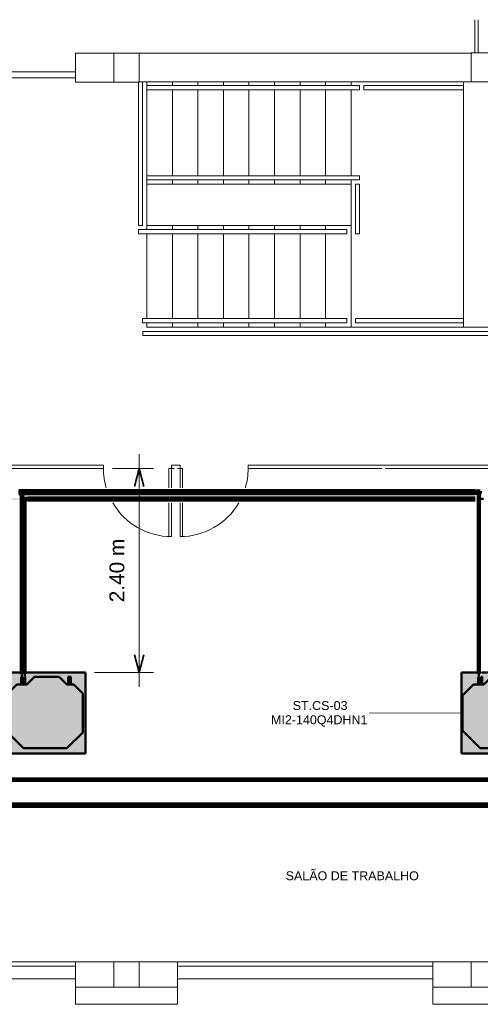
# Model space of a CAD drawing. Header units: millimetres. Extents: x -12740 to 214440, y -11012 to 10812.
# Tile 133 of 168: x 8761 to 14173, y -9712 to 1867. Entities that reach past the tile are written whole.
import ezdxf

# ---------------------------------------------------------------- set-up
doc = ezdxf.new("R2010")
doc.units = ezdxf.units.MM
doc.linetypes.add('Centro', pattern=[30, 12, -6, 6, -6])
doc.linetypes.add('Oculto 1_5', pattern=[2.2, 1.5, -0.7])
for name, color, linetype, lineweight in [('A-ANNO-DIMS', 211, 'Continuous', 9), ('A-ANNO-DIMS-70', 211, 'Continuous', 9), ('A-DETL', 90, 'Oculto 1_5', 18), ('DIVISORIAS', 7, 'Continuous', 18), ('ESQ', 7, 'Continuous', 18), ('G-ANNO-TEXT', 231, 'Continuous', 18), ('M-EQPM', 50, 'Continuous', 50), ('M-EQPM-IDEN', 50, 'Continuous', 9), ('P-PIPE', 3, 'Continuous', 70), ('P-PIPE-CNTR', 3, 'Centro', 50), ('PAREDES', 7, 'Continuous', 18), ('PEM1-Layout Superior_dwg', 8, 'Continuous', 18), ('PILAR', 7, 'Continuous', 18)]:
    doc.layers.add(name, color=color, linetype=linetype, lineweight=lineweight)
doc.styles.add('Arial_1', font='arial.ttf', dxfattribs={"height": 175})
doc.styles.add('Arial_2', font='arial.ttf', dxfattribs={"height": 105})
doc.dimstyles.new('Diagonal_-_2_5_mm_Arial_1', dxfattribs={"dimscale": 304.8, "dimtxt": 178.545395, "dimasz": 0.688976, "dimexe": 0.551181, "dimexo": 0.344488, "dimgap": 0.401903, "dimtad": 1, "dimlfac": 0.001, "dimrnd": 0.01, "dimzin": 0, "dimdsep": 46, "dimtxsty": 'Arial_1', "dimblk1": 'OPEN30', "dimblk2": 'OPEN30', "dimsah": 1, "dimcen": 0.09, "dimdle": 0.551181, "dimazin": 0, "dimtfac": 1, "dimtdec": 4, "dimtix": 1, "dimtmove": 0, "dimatfit": 3, "dimfxl": 1, "dimtvp": 1, "dimtfill": 1, "dimtolj": 1, "dimtzin": 0, "dimarcsym": 2})

# ---------------------------------------------------------------- blocks, each defined once
blk = doc.blocks.new('PEM1-Layout Superior_dwg-964791-PAVIMENTO SUPERIOR TUBULAÇÃO FRIGORIGENA')
at = {"layer": 'DIVISORIAS'}
for p, q in [((43942, 58325), (43942, 57935)), ((43982, 57935), (43982, 58325)), ((40380, 52819), (40380, 53046)), ((40480, 52819), (40480, 53046))]:
    blk.add_line(p, q, dxfattribs=at)
at = {"layer": 'DIVISORIAS', "flags": 128}
blk.add_lwpolyline([(36480, 53086), (36480, 53046), (39580, 53046), (39580, 53086)], close=True, dxfattribs=at)
for points in [[(40380, 53046), (40350, 53046), (40350, 52819)], [(40450, 53086), (40380, 53086), (40380, 53046), (40410, 53046)], [(40410, 53086), (40480, 53086), (40480, 53046), (40450, 53046)], [(40480, 53046), (40510, 53046), (40510, 52819)], [(42890, 53046), (46180, 53046), (46180, 53086), (41280, 53086), (41280, 53046), (42850, 53046)], [(40350, 52644), (40350, 52246), (40380, 52246), (40380, 52644)], [(40510, 52644), (40510, 52246), (40480, 52246), (40480, 52644)]]:
    blk.add_lwpolyline(points, dxfattribs=at)
at = {"layer": 'ESQ'}
for p, q in [((36250, 47246), (39250, 47246)), ((40450, 47246), (43450, 47246)), ((36250, 47196), (39250, 47196)), ((40450, 47196), (43450, 47196))]:
    blk.add_line(p, q, dxfattribs=at)
at = {"layer": 'ESQ', "flags": 128}
for points in [[(39250, 57710), (37300, 57710), (37300, 56710), (37370, 56710), (37370, 57640), (39250, 57640), (37370, 57640), (37370, 56710), (37300, 56710), (37300, 57710)], [(43810, 57550), (42640, 57550), (42640, 57500), (43810, 57500)], [(42540, 56390), (42590, 56390), (42590, 55806), (42540, 55806)], [(39991, 55806), (42440, 55806), (42440, 55856), (39991, 55856)], [(40040, 54760), (42438, 54760), (42438, 54810), (40040, 54810)], [(43810, 54810), (42540, 54810), (42540, 54760), (43810, 54760)], [(40041, 54660), (43890, 54660), (48010, 54660), (48010, 54610), (40041, 54610)]]:
    blk.add_lwpolyline(points, close=True, dxfattribs=at)
for points in [[(39990, 57590), (39990, 55906), (40040, 55906), (40040, 57590)], [(40090, 57550), (42590, 57550), (42590, 57500), (40090, 57500)], [(40090, 56490), (42590, 56490), (42590, 56440), (40090, 56440)]]:
    blk.add_lwpolyline(points, dxfattribs=at)
at = {"layer": 'ESQ'}
for centre, start, end in [((40380, 53046), 180, 196.4826), ((40480, 53046), 343.5174, 0), ((40380, 53046), 210.2211, 270), ((40480, 53046), 270, 329.7789)]:
    blk.add_arc(centre, 800, start, end, dxfattribs=at)
at = {"layer": 'PAREDES'}
for p, q in [((40000, 57931), (43910, 57931)), ((43900, 57595), (40000, 57595)), ((40090, 55856), (40090, 57590)), ((40390, 57590), (40390, 57550)), ((40690, 57590), (40690, 57550)), ((40990, 57590), (40990, 57550)), ((41290, 57590), (41290, 57550)), ((41590, 57590), (41590, 57550)), ((41890, 57590), (41890, 57550)), ((42190, 57590), (42190, 57550)), ((42490, 57550), (42490, 57590)), ((43810, 57596), (43810, 54710)), ((40390, 57500), (40390, 56490)), ((40690, 57500), (40690, 56490)), ((40990, 57500), (40990, 56490)), ((41290, 57500), (41290, 56490)), ((41590, 57500), (41590, 56490)), ((41890, 57500), (41890, 56490)), ((42190, 57500), (42190, 56490)), ((42490, 56490), (42490, 57500)), ((40390, 56440), (40390, 56390)), ((40690, 56440), (40690, 56390)), ((40990, 56440), (40990, 56390)), ((41290, 56440), (41290, 56390)), ((41590, 56440), (41590, 56390)), ((41890, 56440), (41890, 56390)), ((42190, 56440), (42190, 56390)), ((42490, 54707), (42490, 56440)), ((42490, 56390), (40090, 56390)), ((42490, 55906), (40090, 55906)), ((40390, 55856), (40390, 55906)), ((40690, 55856), (40690, 55906)), ((40990, 55856), (40990, 55906)), ((41290, 55856), (41290, 55906)), ((41590, 55856), (41590, 55906)), ((41890, 55856), (41890, 55906)), ((42190, 55856), (42190, 55906)), ((40090, 54810), (40090, 55806)), ((40390, 54810), (40390, 55806)), ((40690, 54810), (40690, 55806)), ((40990, 54810), (40990, 55806)), ((41290, 54810), (41290, 55806)), ((41590, 54810), (41590, 55806)), ((41890, 54810), (41890, 55806)), ((42190, 54810), (42190, 55806)), ((40390, 54709), (40390, 54760)), ((40690, 54709), (40690, 54760)), ((40990, 54709), (40990, 54760)), ((41290, 54708), (41290, 54760)), ((41590, 54708), (41590, 54760)), ((41890, 54708), (41890, 54760)), ((42190, 54707), (42190, 54760)), ((36250, 47046), (39250, 47046)), ((40450, 47046), (43450, 47046))]:
    blk.add_line(p, q, dxfattribs=at)
at = {"layer": 'PAREDES', "flags": 128}
for points in [[(39700, 57590), (39250, 57590), (39250, 57930), (39700, 57930)], [(48010, 56388), (48010, 54710), (40090, 54710), (40090, 54760)], [(39700, 46946), (39250, 46946), (39250, 47246), (39700, 47246)], [(40000, 47246), (40450, 47246), (40450, 46946), (40000, 46946)], [(43900, 46946), (43450, 46946), (43450, 47246), (43900, 47246)], [(39250, 46946), (39250, 46746), (40450, 46746), (40450, 46946)], [(43450, 46946), (43450, 46746), (44200, 46746)]]:
    blk.add_lwpolyline(points, dxfattribs=at)
at = {"layer": 'PILAR', "flags": 128}
blk.add_lwpolyline([(40000, 57590), (39700, 57590), (39700, 57930), (40000, 57930), (40000, 57591)], dxfattribs=at)
for points in [[(44200, 57596), (43900, 57596), (43900, 57935), (44200, 57935)], [(40000, 46946), (40000, 47246), (39700, 47246), (39700, 46946)], [(44200, 46946), (44200, 47246), (43900, 47246), (43900, 46946)]]:
    blk.add_lwpolyline(points, close=True, dxfattribs=at)
blk = doc.blocks.new('Midea_VRF_Indoor_4-way Cassette_MI-90_100_112_140_Q4_DHN1-D _2nd DC_ - MI2-140Q4DHN1-V8-PAVIMENTO SUPERIOR TUBULAÇÃO FRIGORIGENA')
at = {"layer": 'M-EQPM', "linetype": 'Oculto 1_5', "lineweight": 18}
h = blk.add_hatch(color=256, dxfattribs=at)
h.paths.add_polyline_path([(-475, -440), (-475, -475), (475, -475), (475, 235), (435, 235), (435, 244), (475, 244), (475, 265), (438, 266), (438, 281), (475, 281), (475, 475), (-475, 475), (-475, -255)])
h.paths.add_polyline_path([(-415, -255), (-415, 255), (-206, 464), (206, 464), (335, 335), (335, 281), (425, 281), (425, 265), (335, 265), (335, 244), (425, 244), (425, 235), (335, 235), (335, 215), (425, 125), (425, -165), (335, -255), (335, -269), (425, -270), (425, -301), (335, -301), (335, -335), (230, -440), (-230, -440), (-382, -288)])
for points in [[(-415, 101), (-415, -255), (-230, -440), (230, -440), (335, -335), (335, -255), (425, -165), (425, 125), (335, 215), (335, 335), (206, 464), (-206, 464), (-415, 255)], [(335, 279), (335, 265), (425, 266), (425, 281), (335, 281), (335, 280)], [(335, 244), (335, 235), (425, 235), (425, 244)], [(335, -274), (335, -301), (425, -300), (425, -269), (335, -270), (335, -271)]]:
    blk.add_hatch(color=256, dxfattribs=at).paths.add_polyline_path(points)
at = {"layer": 'A-DETL'}
for p, q in [((475, 265), (475, 281)), ((475, 281), (475, 265)), ((475, 235), (475, 244)), ((475, 244), (475, 235))]:
    blk.add_line(p, q, dxfattribs=at)
at = {"layer": 'M-EQPM'}
for p, q in [((0, 475), (-475, 475)), ((-475, 475), (-475, -475)), ((-475, -475), (-475, 475)), ((-475, 475), (475, 475)), ((-206, 464), (-415, 255)), ((-415, 255), (-206, 464)), ((206, 464), (-206, 464)), ((-206, 464), (206, 464)), ((475, 475), (0, 475)), ((335, 335), (206, 464)), ((206, 464), (335, 335)), ((475, 281), (475, 475)), ((475, 475), (475, 281)), ((-415, 255), (-415, -255)), ((-415, -255), (-415, 255)), ((335, 215), (335, 335)), ((335, 335), (335, 215)), ((425, 281), (335, 281)), ((335, 265), (425, 265)), ((425, 244), (335, 244)), ((335, 235), (425, 235)), ((425, 265), (425, 281)), ((425, 235), (425, 244)), ((475, 244), (475, 265)), ((475, 265), (475, 244)), ((475, -475), (475, 235)), ((475, 235), (475, -475)), ((425, 125), (335, 215)), ((335, 215), (425, 125)), ((425, -165), (425, 125)), ((425, 125), (425, -165)), ((335, -255), (425, -165)), ((425, -165), (335, -255)), ((-415, -255), (-230, -440)), ((-230, -440), (-415, -255)), ((230, -440), (335, -335)), ((335, -335), (230, -440)), ((335, -335), (335, -255)), ((335, -255), (335, -335)), ((425, -269), (335, -269)), ((335, -301), (425, -301)), ((425, -301), (425, -269)), ((-230, -440), (230, -440)), ((230, -440), (-230, -440)), ((-475, -475), (475, -475)), ((475, -475), (-475, -475))]:
    blk.add_line(p, q, dxfattribs=at)
blk = doc.blocks.new('Midea_VRF_Indoor_4-way Cassette_MI-90_100_112_140_Q4_DHN1-D _2nd DC_ - MI2-140Q4DHN1-V9-PAVIMENTO SUPERIOR TUBULAÇÃO FRIGORIGENA')
at = {"layer": 'M-EQPM', "linetype": 'Oculto 1_5', "lineweight": 18}
h = blk.add_hatch(color=256, dxfattribs=at)
h.paths.add_polyline_path([(-475, -440), (-475, -475), (475, -475), (475, 235), (435, 235), (435, 244), (475, 244), (475, 265), (438, 266), (438, 281), (475, 281), (475, 475), (-475, 475), (-475, -255)])
h.paths.add_polyline_path([(-415, -255), (-415, 255), (-206, 464), (206, 464), (335, 335), (335, 281), (425, 281), (425, 265), (335, 265), (335, 244), (425, 244), (425, 235), (335, 235), (335, 215), (425, 125), (425, -165), (335, -255), (335, -269), (425, -270), (425, -301), (335, -301), (335, -335), (230, -440), (-230, -440), (-382, -288)])
for points in [[(-415, -88), (-415, -255), (-230, -440), (230, -440), (335, -335), (335, -255), (425, -165), (425, 125), (335, 215), (335, 335), (206, 464), (-206, 464), (-415, 255)], [(335, 266), (335, 265), (425, 266), (425, 281), (335, 281), (335, 266)], [(335, 244), (335, 235), (425, 235), (425, 244)], [(335, -274), (335, -301), (425, -300), (425, -269), (335, -270), (335, -271)]]:
    blk.add_hatch(color=256, dxfattribs=at).paths.add_polyline_path(points)
at = {"layer": 'A-DETL'}
for p, q in [((475, 265), (475, 281)), ((475, 281), (475, 265)), ((475, 235), (475, 244)), ((475, 244), (475, 235))]:
    blk.add_line(p, q, dxfattribs=at)
at = {"layer": 'M-EQPM'}
for p, q in [((0, 475), (-475, 475)), ((-475, 475), (-475, -475)), ((-475, -475), (-475, 475)), ((-475, 475), (475, 475)), ((-206, 464), (-415, 255)), ((-415, 255), (-206, 464)), ((206, 464), (-206, 464)), ((-206, 464), (206, 464)), ((475, 475), (0, 475)), ((335, 335), (206, 464)), ((206, 464), (335, 335)), ((475, 281), (475, 475)), ((475, 475), (475, 281)), ((-415, 255), (-415, -255)), ((-415, -255), (-415, 255)), ((335, 215), (335, 335)), ((335, 335), (335, 215)), ((425, 281), (335, 281)), ((335, 265), (425, 265)), ((425, 244), (335, 244)), ((335, 235), (425, 235)), ((425, 265), (425, 281)), ((425, 235), (425, 244)), ((475, 244), (475, 265)), ((475, 265), (475, 244)), ((475, -475), (475, 235)), ((475, 235), (475, -475)), ((425, 125), (335, 215)), ((335, 215), (425, 125)), ((425, -165), (425, 125)), ((425, 125), (425, -165)), ((335, -255), (425, -165)), ((425, -165), (335, -255)), ((-415, -255), (-230, -440)), ((-230, -440), (-415, -255)), ((230, -440), (335, -335)), ((335, -335), (230, -440)), ((335, -335), (335, -255)), ((335, -255), (335, -335)), ((425, -269), (335, -269)), ((335, -301), (425, -301)), ((425, -301), (425, -269)), ((-230, -440), (230, -440)), ((230, -440), (-230, -440)), ((-475, -475), (475, -475)), ((475, -475), (-475, -475))]:
    blk.add_line(p, q, dxfattribs=at)
blk = doc.blocks.new('DIMBLOCK15-PAVIMENTO SUPERIOR TUBULAÇÃO FRIGORIGENA')
at = {"layer": 'A-ANNO-DIMS-70'}
for p, q in [((10165, -5979), (10165, -3244)), ((10165, -3412), (9850, -3412)), ((10165, -3412), (10333, -3412)), ((10165, -5811), (9641, -5811)), ((10165, -5811), (10333, -5811))]:
    blk.add_line(p, q, dxfattribs=at)
at = {"layer": 'A-ANNO-DIMS-70', "lineweight": 35}
for p, q in [((10165, -3412), (10108, -3622)), ((10165, -3412), (10221, -3622)), ((10165, -5811), (10108, -5601)), ((10165, -5811), (10221, -5601))]:
    blk.add_line(p, q, dxfattribs=at)
at = {"layer": 'A-ANNO-DIMS-70', "color": 0, "insert": (9815, -4984), "char_height": 175, "width": 893.28, "attachment_point": 1, "rotation": 90, "line_spacing_factor": 0.941778, "style": 'Arial_1', "bg_fill": 3, "box_fill_scale": 1.25, "bg_fill_color": 256, "bg_fill_true_color": 13158600, "bg_fill_transparency": 0}
blk.add_mtext('2.40 m', dxfattribs=at)
blk = doc.blocks.new('_Open30')
at = {"color": 0, "linetype": 'ByBlock', "lineweight": -2}
for p, q in [((-1, 0.268), (0, 0)), ((0, 0), (-1, -0.268)), ((0, 0), (-1, 0))]:
    blk.add_line(p, q, dxfattribs=at)

msp = doc.modelspace()

# ---------------------------------------------------------------- hatches: boundary and pattern name
at = {"layer": 'P-PIPE'}
for color, points in [(170, [(8749.388, -3704.089), (8767.788, -3703.588), (8767.788, -3674.689), (8749.388, -3675.19), (8749.388, -3703.588)]), (170, [(8767.788, -3703.389), (8773.896, -3702.881), (8787.388, -3689.389), (8801.388, -3703.389), (8806.988, -3702.912), (8806.988, -3675.389), (8767.788, -3675.866), (8767.788, -3702.912)]), (170, [(8800.911, -3709.489), (8801.388, -3709.489), (8800.88, -3702.881), (8787.388, -3689.389), (8773.388, -3703.389), (8773.896, -3709.489), (8800.88, -3709.489)]), (170, [(8806.988, -3704.089), (8825.388, -3703.588), (8825.388, -3674.689), (8806.988, -3675.19), (8806.988, -3703.588)]), (256, [(8843.788, -3704.089), (8843.788, -3674.689), (8825.388, -3675.19), (8825.388, -3704.089)]), (256, [(8844.084, -3700.544), (8844.788, -3700.544), (8844.084, -3678.234), (8843.788, -3678.234), (8843.788, -3700.544)]), (170, [(8959.831, -3689.389), (14106.412, -3689.389), (14106.412, -3673.514), (8844.788, -3674.055), (8844.788, -3689.389)]), (170, [(14106.412, -3705.264), (14106.412, -3689.389), (8844.788, -3689.389), (8844.788, -3705.264), (14052.659, -3705.264)]), (256, [(14106.412, -3700.544), (14107.412, -3700.544), (14107.412, -3678.234), (14106.412, -3678.234), (14106.412, -3697.326)]), (256, [(14122.056, -3701.121), (14122.056, -3677.657), (14107.412, -3678.234), (14107.412, -3701.121), (14110.532, -3701.121)]), (170, [(14136.709, -3701.091), (14136.709, -3677.687), (14122.056, -3678.086), (14122.056, -3701.091)]), (170, [(14143.693, -3700.499), (14154.803, -3689.389), (14166.63, -3700.46), (14172.897, -3699.523), (14172.897, -3678.279), (14136.709, -3678.658), (14136.709, -3700.12), (14142.976, -3700.46)]), (170, [(14144.135, -3707.464), (14165.534, -3707.464), (14165.51, -3700.096), (14154.803, -3689.389), (14143.732, -3701.216), (14144.072, -3707.464)]), (10, [(3754.069, -3769.389), (8779.453, -3769.386), (8779.453, -3759.864), (3754.069, -3760.189), (3754.069, -3766.924)]), (10, [(8779.453, -3778.914), (8779.453, -3769.389), (3754.069, -3769.389), (3754.069, -3778.914), (8728.338, -3778.914)]), (170, [(8772.688, -3727.889), (8802.088, -3727.889), (8801.587, -3709.489), (8772.688, -3709.489)]), (170, [(8797.266, -3728.889), (8796.593, -3727.889), (8777.509, -3727.889), (8777.509, -3728.889), (8794.738, -3728.889)]), (170, [(8778.894, -3740.548), (8795.881, -3740.548), (8795.592, -3728.889), (8778.894, -3728.889)]), (170, [(8779.453, -5848.559), (8787.388, -5848.559), (8787.388, -3740.548), (8779.453, -3740.548), (8779.453, -5805.084)]), (170, [(8795.052, -5848.559), (8795.323, -5848.559), (8794.743, -3740.548), (8787.388, -3740.548), (8787.388, -5848.559), (8794.26, -5848.559)]), (256, [(8795.323, -3776.032), (8796.107, -3775.345), (8795.323, -3775.398)]), (10, [(8796.107, -3776.003), (8806.286, -3775.319), (8806.286, -3762.775), (8796.107, -3763.459), (8796.107, -3775.345)]), (10, [(8836.095, -3775.523), (8836.095, -3763.039), (8806.286, -3763.459), (8806.286, -3775.523), (8815.694, -3774.885), (8821.19, -3769.389), (8827.324, -3775.508)]), (10, [(8827.804, -3794.406), (8827.12, -3784.227), (8814.576, -3784.227), (8815.26, -3794.406), (8827.12, -3794.406)]), (10, [(8815.11, -3784.227), (8827.324, -3784.227), (8826.686, -3774.885), (8821.19, -3769.389), (8815.07, -3775.523), (8815.057, -3784.227)]), (10, [(8815.878, -3804.306), (8826.503, -3804.306), (8825.953, -3795.406), (8815.878, -3795.406)]), (10, [(8816.43, -5851.539), (8821.19, -5851.538), (8821.19, -3804.306), (8816.43, -3804.306), (8816.43, -5805.084)]), (10, [(8825.788, -5851.538), (8825.95, -5851.538), (8825.312, -3804.306), (8821.19, -3804.306), (8821.19, -5851.538), (8825.312, -5851.538)]), (10, [(8836.095, -3776.003), (8846.274, -3775.319), (8846.274, -3762.775), (8836.095, -3763.459), (8836.095, -3775.319)]), (256, [(8856.443, -3776.032), (8856.443, -3762.746), (8846.274, -3763.433), (8846.274, -3776.032)]), (10, [(8959.831, -3769.389), (14146.868, -3769.385), (14146.868, -3759.865), (8857.443, -3760.189), (8857.443, -3769.389)]), (10, [(14146.868, -3778.914), (14146.868, -3769.389), (8857.443, -3769.389), (8857.443, -3778.914), (14052.659, -3778.914)]), (170, [(14166.505, -3722.117), (14166.106, -3707.464), (14143.101, -3707.464), (14143.5, -3722.117), (14166.106, -3722.117)]), (170, [(14146.309, -3734.776), (14163.297, -3734.776), (14163.007, -3723.117), (14146.309, -3723.117)]), (170, [(14146.868, -5848.559), (14154.803, -5848.559), (14154.803, -3734.776), (14146.868, -3734.776), (14146.868, -5805.084)]), (170, [(14151.953, -3723.117), (14157.653, -3723.117), (14157.653, -3722.117), (14151.953, -3722.117)]), (170, [(14162.468, -5848.559), (14162.738, -5848.559), (14162.159, -3734.776), (14154.803, -3734.776), (14154.803, -5848.559), (14161.675, -5848.559)]), (256, [(14166.082, -3774.465), (14166.082, -3764.313), (14162.738, -3764.838), (14162.738, -3774.465)]), (10, [(14168.405, -3774.436), (14174.766, -3773.914), (14174.766, -3764.342), (14166.082, -3764.864), (14166.082, -3774.436)]), (10, [(27016.224, -7069.389), (27278.124, -7069.389), (27278.124, -7063.039), (2731.136, -7063.433), (2731.136, -7069.389), (26553.239, -7069.389)]), (10, [(19145.488, -7075.739), (27278.124, -7075.345), (27278.124, -7069.389), (2731.136, -7069.389), (2731.136, -7075.739), (15441.613, -7075.739)]), (170, [(27479.208, -7370.339), (27572.84, -7370.339), (27572.84, -7359.229), (2540.703, -7359.608), (2540.703, -7370.339), (26553.239, -7370.339)]), (170, [(8033.862, -7381.449), (27572.84, -7381.07), (27572.84, -7370.339), (2540.703, -7370.339), (2540.703, -7381.449), (6181.924, -7381.449)])]:
    msp.add_hatch(color=color, dxfattribs=at).paths.add_polyline_path(points)

# ---------------------------------------------------------------- linework, layer by layer
at = {"layer": 'A-DETL'}
for p, q in [((8784.938, -3759.964), (8784.938, -3761.227)), ((8784.938, -3759.964), (8784.938, -3769.389)), ((8784.938, -3769.389), (8784.938, -3778.814)), ((8784.938, -3777.551), (8784.938, -3778.814)), ((8785.938, -3759.964), (8785.938, -3769.389)), ((8785.938, -3759.964), (8785.938, -3761.227)), ((8785.938, -3769.389), (8785.938, -3762.512)), ((8785.938, -3762.746), (8785.938, -3762.512)), ((8785.938, -3776.266), (8785.938, -3775.345)), ((8785.938, -3776.266), (8785.938, -3776.032)), ((8785.938, -3776.054), (8785.938, -3778.814)), ((8785.938, -3777.551), (8785.938, -3778.814)), ((14156.407, -3759.964), (14156.407, -3761.227)), ((14156.407, -3759.964), (14156.407, -3769.389)), ((14156.407, -3769.389), (14156.407, -3778.814)), ((14156.407, -3777.551), (14156.407, -3778.814)), ((14157.407, -3759.964), (14157.407, -3769.389)), ((14157.407, -3759.964), (14157.407, -3761.227)), ((14157.407, -3769.389), (14157.407, -3764.134)), ((14157.407, -3764.313), (14157.407, -3764.134)), ((14157.407, -3774.644), (14157.407, -3773.94)), ((14157.407, -3774.644), (14157.407, -3774.465)), ((14157.407, -3774.494), (14157.407, -3778.814)), ((14157.407, -3777.551), (14157.407, -3778.814))]:
    msp.add_line(p, q, dxfattribs=at)
at = {"layer": 'A-DETL', "color": 20, "linetype": 'Continuous'}
for p, q in [((14156.407, -3769.389), (14156.407, -3759.864)), ((14156.407, -3778.914), (14156.407, -3777.638))]:
    msp.add_line(p, q, dxfattribs=at)
for start_param, end_param in [(0, 1.570796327), (2.617993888, 3.141592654)]:
    msp.add_ellipse((8784.938, -3769.389), major_axis=(0, 9.525), ratio=0.000002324, start_param=start_param, end_param=end_param, dxfattribs=at)
at = {"layer": 'M-EQPM-IDEN'}
msp.add_line((13953.014, -6286.218), (12871.642, -6283.452), dxfattribs=at)
at = {"layer": 'P-PIPE', "color": 5}
for p, q in [((8767.788, -3674.689), (8749.388, -3674.689)), ((8749.388, -3704.089), (8767.788, -3704.089)), ((8767.788, -3704.089), (8767.788, -3674.689)), ((8806.988, -3675.389), (8767.788, -3675.389)), ((8767.788, -3703.389), (8773.388, -3703.389)), ((8773.388, -3703.389), (8773.388, -3709.489)), ((8801.388, -3703.389), (8806.988, -3703.389)), ((8801.388, -3709.489), (8801.388, -3703.389)), ((8825.388, -3674.689), (8806.988, -3674.689)), ((8806.988, -3674.689), (8806.988, -3704.089)), ((8806.988, -3704.089), (8825.388, -3704.089)), ((8825.388, -3704.089), (8825.388, -3674.689)), ((14106.412, -3673.514), (8844.788, -3673.514)), ((8844.788, -3673.514), (8844.788, -3689.389)), ((8844.788, -3689.389), (8844.788, -3705.264)), ((8844.788, -3705.264), (14106.412, -3705.264)), ((14106.412, -3689.389), (14106.412, -3673.514)), ((14106.412, -3705.264), (14106.412, -3689.389)), ((14136.709, -3677.687), (14122.056, -3677.687)), ((14122.056, -3679.255), (14122.056, -3681.09)), ((14122.056, -3681.114), (14122.056, -3683.521)), ((14122.056, -3683.538), (14122.056, -3686.352)), ((14122.056, -3686.36), (14122.056, -3689.389)), ((14122.056, -3689.389), (14122.056, -3692.418)), ((14122.056, -3692.426), (14122.056, -3695.24)), ((14122.056, -3695.256), (14122.056, -3697.664)), ((14122.056, -3697.688), (14122.056, -3699.523)), ((14122.056, -3701.091), (14136.709, -3701.091)), ((14136.709, -3701.091), (14136.709, -3677.687)), ((14172.897, -3678.279), (14136.709, -3678.279)), ((14136.709, -3700.499), (14143.693, -3700.499)), ((14143.693, -3700.499), (14143.693, -3707.464)), ((14165.913, -3700.499), (14172.897, -3700.499)), ((14165.913, -3707.464), (14165.913, -3700.499)), ((14172.897, -3677.687), (14172.897, -3701.091)), ((8772.688, -3709.489), (8772.688, -3727.889)), ((8773.418, -3727.889), (8773.418, -3728.889)), ((8778.894, -3728.889), (8778.894, -3740.548)), ((8779.453, -3740.548), (8779.453, -5826.221)), ((8795.323, -5826.221), (8795.323, -3740.548)), ((8795.881, -3740.548), (8795.881, -3728.889)), ((8801.358, -3728.889), (8801.358, -3727.889)), ((8802.088, -3727.889), (8802.088, -3709.489)), ((14143.101, -3707.464), (14143.101, -3722.117)), ((14143.793, -3722.117), (14143.793, -3723.117)), ((14146.309, -3723.117), (14146.309, -3734.776)), ((14146.868, -3734.776), (14146.868, -5826.221)), ((14162.738, -5826.221), (14162.738, -3734.776)), ((14163.297, -3734.776), (14163.297, -3723.117)), ((14165.813, -3723.117), (14165.813, -3722.117)), ((14166.505, -3722.117), (14166.505, -3707.464)), ((27572.84, -7359.229), (2540.703, -7359.229)), ((2540.703, -7381.449), (27572.84, -7381.449))]:
    msp.add_line(p, q, dxfattribs=at)
at = {"layer": 'P-PIPE'}
for p, q in [((8843.788, -3674.689), (8825.388, -3674.689)), ((8825.388, -3674.689), (8825.388, -3704.089)), ((8825.388, -3704.089), (8843.788, -3704.089)), ((8844.788, -3673.614), (8843.788, -3673.614)), ((8843.788, -3705.164), (8843.788, -3673.614)), ((8843.788, -3674.152), (8843.788, -3673.614)), ((8843.788, -3674.689), (8843.788, -3678.148)), ((8843.788, -3700.63), (8843.788, -3704.089)), ((8843.788, -3705.164), (8843.788, -3704.626)), ((8843.788, -3705.164), (8844.788, -3705.164)), ((14107.412, -3673.614), (14106.412, -3673.614)), ((14106.412, -3705.164), (14107.412, -3705.164)), ((14107.412, -3673.614), (14107.412, -3705.164)), ((14107.412, -3673.614), (14107.412, -3677.086)), ((14122.056, -3677.657), (14107.412, -3677.657)), ((14107.412, -3678.057), (14107.412, -3677.657)), ((14107.412, -3701.121), (14107.412, -3700.721)), ((14107.412, -3701.121), (14122.056, -3701.121)), ((14107.412, -3701.196), (14107.412, -3705.164)), ((14122.056, -3689.389), (14122.056, -3677.657)), ((14122.056, -3701.121), (14122.056, -3689.389)), ((8796.107, -3769.389), (8796.107, -3762.512)), ((8796.107, -3762.746), (8796.107, -3762.512)), ((8796.107, -3776.266), (8796.107, -3775.345)), ((8796.107, -3776.266), (8796.107, -3776.032)), ((8856.443, -3762.512), (8846.274, -3762.512)), ((8846.274, -3762.512), (8846.274, -3769.389)), ((8846.274, -3762.512), (8846.274, -3762.746)), ((8846.274, -3769.389), (8846.274, -3776.266)), ((8846.274, -3776.032), (8846.274, -3776.266)), ((8846.274, -3776.266), (8856.443, -3776.266)), ((8857.443, -3759.964), (8856.443, -3759.964)), ((8856.443, -3778.814), (8856.443, -3759.964)), ((8856.443, -3762.725), (8856.443, -3759.964)), ((8856.443, -3762.512), (8856.443, -3776.266)), ((8856.443, -3762.512), (8856.443, -3762.746)), ((8856.443, -3776.032), (8856.443, -3776.266)), ((8856.443, -3778.814), (8856.443, -3776.054)), ((8856.443, -3778.814), (8857.443, -3778.814)), ((14166.082, -3769.389), (14166.082, -3764.134)), ((14166.082, -3764.313), (14166.082, -3764.134)), ((14166.082, -3774.644), (14166.082, -3773.94)), ((14166.082, -3774.644), (14166.082, -3774.465))]:
    msp.add_line(p, q, dxfattribs=at)
at = {"layer": 'P-PIPE', "color": 1}
for p, q in [((8806.286, -3762.542), (8796.107, -3762.542)), ((8796.107, -3762.542), (8796.107, -3762.775)), ((8796.107, -3762.542), (8796.107, -3762.775)), ((8796.107, -3763.459), (8796.107, -3764.523)), ((8796.107, -3764.547), (8796.107, -3765.842)), ((8796.107, -3765.965), (8796.107, -3767.609)), ((8796.107, -3767.617), (8796.107, -3769.389)), ((8796.107, -3769.389), (8796.107, -3771.161)), ((8796.107, -3771.169), (8796.107, -3772.812)), ((8796.107, -3772.829), (8796.107, -3774.23)), ((8796.107, -3774.255), (8796.107, -3775.319)), ((8796.107, -3776.003), (8796.107, -3776.236)), ((8796.107, -3776.003), (8796.107, -3776.236)), ((8796.107, -3776.236), (8806.286, -3776.236)), ((8806.286, -3762.775), (8806.286, -3762.542)), ((8806.286, -3776.236), (8806.286, -3762.542)), ((8836.095, -3763.039), (8806.286, -3763.039)), ((8806.286, -3775.739), (8814.84, -3775.739)), ((8806.286, -3776.236), (8806.286, -3776.003)), ((8814.343, -3784.227), (8814.343, -3794.406)), ((8814.84, -3775.739), (8814.84, -3784.227)), ((8814.94, -3794.406), (8814.94, -3795.406)), ((8815.69, -3795.406), (8815.69, -3804.306)), ((8816.43, -3804.306), (8816.43, -5827.464)), ((8825.95, -5827.464), (8825.95, -3804.306)), ((8826.69, -3804.306), (8826.69, -3795.406)), ((8827.44, -3795.406), (8827.44, -3794.406)), ((8827.54, -3775.739), (8836.095, -3775.739)), ((8827.54, -3784.227), (8827.54, -3775.739)), ((8828.037, -3794.406), (8828.037, -3784.227)), ((8846.274, -3762.542), (8836.095, -3762.542)), ((8836.095, -3762.542), (8836.095, -3776.236)), ((8836.095, -3762.542), (8836.095, -3762.775)), ((8836.095, -3776.003), (8836.095, -3776.236)), ((8836.095, -3776.236), (8846.274, -3776.236)), ((8846.274, -3762.775), (8846.274, -3762.542)), ((8846.274, -3762.775), (8846.274, -3762.542)), ((8846.274, -3764.523), (8846.274, -3763.459)), ((8846.274, -3765.949), (8846.274, -3764.547)), ((8846.274, -3767.609), (8846.274, -3765.965)), ((8846.274, -3769.389), (8846.274, -3767.617)), ((8846.274, -3771.161), (8846.274, -3769.389)), ((8846.274, -3772.812), (8846.274, -3771.169)), ((8846.274, -3774.23), (8846.274, -3772.829)), ((8846.274, -3775.319), (8846.274, -3774.255)), ((8846.274, -3776.236), (8846.274, -3776.003)), ((8846.274, -3776.236), (8846.274, -3776.003)), ((14111.868, -3759.864), (8857.443, -3759.864)), ((8857.443, -3759.864), (8857.443, -3778.914)), ((8857.443, -3778.914), (14111.868, -3778.914)), ((14174.766, -3764.164), (14166.082, -3764.164)), ((14166.082, -3764.164), (14166.082, -3764.342)), ((14166.082, -3764.164), (14166.082, -3764.342)), ((14166.082, -3765.694), (14166.082, -3766.76)), ((14166.082, -3766.776), (14166.082, -3768.028)), ((14166.082, -3768.036), (14166.082, -3769.389)), ((14166.082, -3769.389), (14166.082, -3770.741)), ((14166.082, -3770.749), (14166.082, -3772.001)), ((14166.082, -3772.018), (14166.082, -3773.084)), ((14166.082, -3774.436), (14166.082, -3774.614)), ((14166.082, -3774.436), (14166.082, -3774.614)), ((14166.082, -3774.614), (14174.766, -3774.614)), ((27278.124, -7063.039), (2731.136, -7063.039)), ((2731.136, -7075.739), (27278.124, -7075.739))]:
    msp.add_line(p, q, dxfattribs=at)
at = {"layer": 'P-PIPE', "color": 5}
for centre, major_axis, ratio, start_param, end_param in [((8787.388, -3709.489), (14.7, 0), 0.0000044, 0, 3.141592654), ((8787.388, -3727.889), (14.7, 0), 0.0000044, 0, 3.141592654), ((8787.388, -3728.889), (13.97, 0), 0.0000044, 3.141592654, 3.926990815), ((8787.388, -3728.889), (13.97, 0), 0.0000044, 0, 3.141592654), ((8787.388, -3740.548), (8.494, 0), 0.0000044, 0, 3.141592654), ((8787.388, -3728.889), (13.97, 0), 0.0000044, 5.497787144, 6.283185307), ((14154.803, -3707.464), (11.702, 0), 0.000004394, 0, 3.141592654), ((14154.803, -3722.117), (11.702, 0), 0.000004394, 0, 3.141592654), ((14154.803, -3723.117), (11.01, 0), 0.000004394, 3.141592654, 3.820987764), ((14154.803, -3723.117), (11.01, 0), 0.000004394, 0, 3.141592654), ((14154.803, -3723.117), (8.494, 0), 0.000004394, 1.915827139, 3.141592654), ((14154.803, -3734.776), (8.494, 0), 0.000004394, 0, 3.141592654), ((14154.803, -3723.117), (-8.494, 0), 0.000004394, 3.141592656, 4.367358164), ((14154.803, -3723.117), (11.01, 0), 0.000004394, 5.6037902, 6.283185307), ((8787.388, -5848.559), (-7.935, 0), 0.00000393, 6.021385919, 6.283185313), ((8787.388, -5848.559), (7.935, 0), 0.00000393, 0, 0.261799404), ((14154.803, -5848.559), (-7.935, 0), 0.000003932, 6.021385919, 6.28318532), ((14154.803, -5848.559), (7.935, 0), 0.000003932, 0, 0.261799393)]:
    msp.add_ellipse(centre, major_axis=major_axis, ratio=ratio, start_param=start_param, end_param=end_param, dxfattribs=at)
at = {"layer": 'P-PIPE', "color": 1}
for centre, major_axis, ratio, start_param, end_param in [((8821.19, -3784.227), (6.847, 0), 0.00002691, 3.141592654, 3.403392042), ((8821.19, -3784.227), (6.847, 0), 0.00002691, 0, 3.141592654), ((8821.19, -3794.406), (6.847, 0), 0.00002691, 0, 3.141592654), ((8821.19, -3794.406), (6.847, 0), 0.00002691, 3.141592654, 3.403392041), ((8821.19, -3795.406), (6.25, 0), 0.00002691, 3.141592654, 3.665191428), ((8821.19, -3795.406), (6.25, 0), 0.00002691, 0, 3.141592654), ((8821.19, -3795.406), (5.5, 0), 0.00002691, 0, 3.141592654), ((8821.19, -3795.406), (5.5, 0), 0.00002691, 3.141592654, 3.403392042), ((8821.19, -3804.306), (5.5, 0), 0.00002691, 3.141592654, 3.403392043), ((8821.19, -3804.306), (5.5, 0), 0.00002691, 0, 3.141592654), ((8821.19, -3795.406), (5.5, 0), 0.00002691, 6.021385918, 6.283185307), ((8821.19, -3804.306), (-5.5, 0), 0.00002691, 2.879793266, 3.141592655), ((8821.19, -3795.406), (6.25, 0), 0.00002691, 5.759586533, 6.283185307), ((8821.19, -3784.227), (6.847, 0), 0.00002691, 6.021385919, 6.283185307), ((8821.19, -3794.406), (-6.847, 0), 0.00002691, 2.879793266, 3.141592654), ((8821.19, -5851.539), (4.76, 0), 0.00002135, 0, 0.261799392)]:
    msp.add_ellipse(centre, major_axis=major_axis, ratio=ratio, start_param=start_param, end_param=end_param, dxfattribs=at)
at = {"layer": 'P-PIPE-CNTR', "color": 170, "linetype": 'Continuous'}
for p, q in [((8749.388, -3689.389), (8825.388, -3689.389)), ((8787.388, -3727.889), (8787.388, -3689.389)), ((14106.412, -3689.389), (8844.788, -3689.389)), ((14122.056, -3689.389), (14187.55, -3689.389)), ((14154.803, -3722.117), (14154.803, -3689.389)), ((8787.388, -3727.889), (8787.388, -3740.548)), ((8787.388, -3740.548), (8787.388, -5848.559)), ((14154.803, -3722.117), (14154.803, -3734.776)), ((14154.803, -3734.776), (14154.803, -5848.559)), ((2540.703, -7370.339), (27572.84, -7370.339))]:
    msp.add_line(p, q, dxfattribs=at)
at = {"layer": 'P-PIPE-CNTR'}
for p, q in [((8825.388, -3689.389), (8844.788, -3689.389)), ((14122.056, -3689.389), (14106.412, -3689.389)), ((8846.274, -3769.389), (8857.443, -3769.389))]:
    msp.add_line(p, q, dxfattribs=at)
at = {"layer": 'P-PIPE-CNTR', "color": 10, "linetype": 'Continuous'}
for p, q in [((8796.107, -3769.389), (8846.274, -3769.389)), ((8821.19, -3794.406), (8821.19, -3769.389)), ((8821.19, -3794.406), (8821.19, -3804.306)), ((8821.19, -3804.306), (8821.19, -5851.539)), ((14111.868, -3769.389), (8857.443, -3769.389)), ((14166.082, -3769.389), (14211.129, -3769.389)), ((2731.136, -7069.389), (27278.124, -7069.389))]:
    msp.add_line(p, q, dxfattribs=at)

# ---------------------------------------------------------------- block references
at = {"layer": 'A-DETL', "rotation": 89.9999999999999}
for name, p in [('Midea_VRF_Indoor_4-way Cassette_MI-90_100_112_140_Q4_DHN1-D _2nd DC_ - MI2-140Q4DHN1-V8-PAVIMENTO SUPERIOR TUBULAÇÃO FRIGORIGENA', (9060.599, -6286.218)), ('Midea_VRF_Indoor_4-way Cassette_MI-90_100_112_140_Q4_DHN1-D _2nd DC_ - MI2-140Q4DHN1-V9-PAVIMENTO SUPERIOR TUBULAÇÃO FRIGORIGENA', (14428.014, -6286.218))]:
    msp.add_blockref(name, p, dxfattribs=at)
at = {"layer": 'PEM1-Layout Superior_dwg', "color": 7}
msp.add_blockref('PEM1-Layout Superior_dwg-964791-PAVIMENTO SUPERIOR TUBULAÇÃO FRIGORIGENA', (-29835.039, -56457.756), dxfattribs=at)

# ---------------------------------------------------------------- texts
at = {"layer": 'G-ANNO-TEXT', "color": 1, "lineweight": 9, "insert": (11885.816, -8147.759), "char_height": 105, "width": 1902.40444, "attachment_point": 1, "style": 'Arial_2'}
msp.add_mtext('SALÃO DE TRABALHO', dxfattribs=at)
at = {"layer": 'M-EQPM-IDEN', "char_height": 105, "attachment_point": 1, "style": 'Arial_2'}
for s, insert, width in [('ST.CS-03', (11968.504, -6146.128), 785.65375), ('MI2-140Q4DHN1', (11713.842, -6312.816), 1397.34131)]:
    msp.add_mtext(s, dxfattribs=dict(at, insert=insert, width=width))

# ---------------------------------------------------------------- next in the draw order: dimensions: what is measured, and where the dimension line sits
at = {"layer": 'A-ANNO-DIMS'}
dim = msp.add_linear_dim(base=(10164.686, -3411.937), p1=(9535.599, -5811.218), p2=(9744.672, -3411.937), angle=90, dimstyle='Diagonal_-_2_5_mm_Arial_1', override={"dimpost": '<> m', "dimfxl": 2408.372289}, dxfattribs=at)
dim.commit()
dim.dimension.update_dxf_attribs({"geometry": 'DIMBLOCK15-PAVIMENTO SUPERIOR TUBULAÇÃO FRIGORIGENA', "text_midpoint": (9952.836, -4611.578)})

doc.saveas('drawing.dxf')
